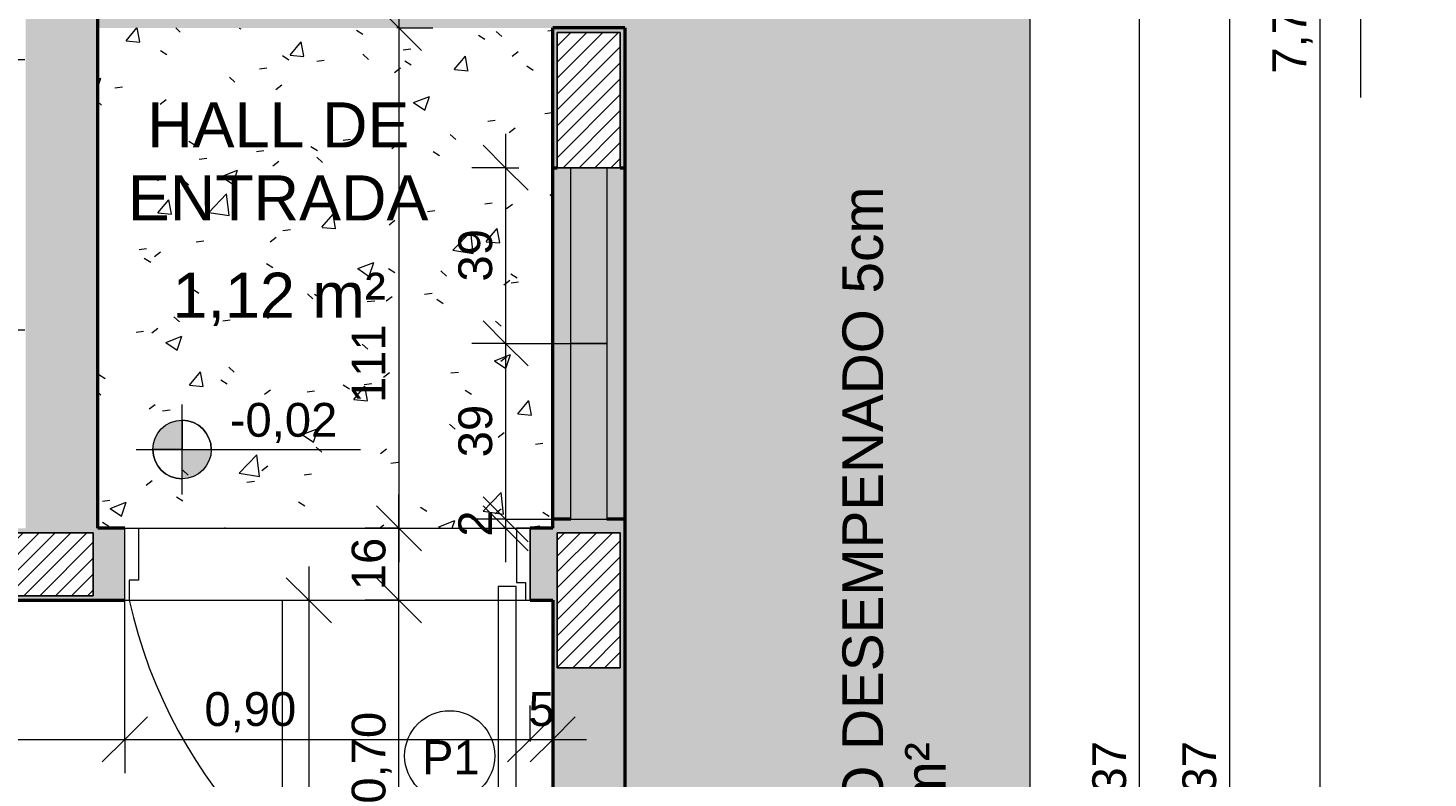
# Model space of a CAD drawing. Header units: metres. Extents: x -10.5 to 2.8, y -19.6 to -9.5.
# Tile 37 of 39: x -0.8 to 2.3, y -15.9 to -14.2. Entities that reach past the tile are written whole.
import ezdxf

# ---------------------------------------------------------------- set-up
doc = ezdxf.new("R2010")
doc.units = ezdxf.units.M
for name, color, linetype, lineweight in [('A-ANNO-DIMS', 7, 'Continuous', 9), ('A-ANNO-DIMS-50', 7, 'Continuous', 9), ('A-AREA-IDEN', 7, 'Continuous', 9), ('A-DETL-GENF', 7, 'Continuous', 5), ('A-DOOR', 7, 'Continuous', 5), ('A-DOOR-IDEN', 7, 'Continuous', 9), ('A-FLOR', 7, 'Continuous', 5), ('A-FLOR-PATT', 7, 'Continuous', 5), ('A-WALL-PATT', 7, 'Continuous', 5), ('G-ANNO-DIMS', 7, 'Continuous', 9), ('G-ANNO-TEXT', 7, 'Continuous', 9), ('I-WALL', 7, 'Continuous', 5), ('Q-CASE', 7, 'Continuous', 5)]:
    doc.layers.add(name, color=color, linetype=linetype, lineweight=lineweight)
doc.layers.add('A-DETL', color=7, linetype='Continuous', lineweight=5, true_color=0x00a600)
doc.styles.add('Arial', font='arial.ttf', dxfattribs={"height": 0.1})
doc.styles.add('Arial_1', font='arial.ttf', dxfattribs={"height": 0.075})
doc.styles.add('Arial_3', font='arial.ttf', dxfattribs={"height": 0.09})
doc.dimstyles.new('Com_linha__ref__contínua__-_Cor_Vermelha_Arial_1_5mm', dxfattribs={"dimscale": 0.3048, "dimtxt": 0.076519, "dimasz": 0.328084, "dimexe": 0.246063, "dimexo": 0.246063, "dimgap": 0.024606, "dimtad": 1, "dimrnd": 0.01, "dimzin": 0, "dimdsep": 46, "dimtxsty": 'Arial_1', "dimblk1": 'OBLIQUE', "dimblk2": 'OBLIQUE', "dimsah": 1, "dimcen": 0.09, "dimdle": 0.246063, "dimazin": 0, "dimtfac": 1, "dimtdec": 4, "dimtix": 1, "dimtmove": 0, "dimatfit": 3, "dimfxl": 1, "dimtvp": 1, "dimtolj": 1, "dimtzin": 0, "dimarcsym": 2})
doc.dimstyles.new('Com_linha__ref__contínua__-_Cor_Vermelha_Arial_1_5mm_1', dxfattribs={"dimscale": 0.3048, "dimtxt": 0.076519, "dimasz": 0.328084, "dimexe": 0.246063, "dimexo": 0.246063, "dimgap": 0.024606, "dimtad": 1, "dimrnd": 0.01, "dimzin": 0, "dimdsep": 46, "dimtxsty": 'Arial_1', "dimblk1": 'OBLIQUE', "dimblk2": 'OBLIQUE', "dimsah": 1, "dimcen": 0.09, "dimdle": 0.246063, "dimazin": 0, "dimtfac": 1, "dimtdec": 4, "dimtix": 1, "dimtmove": 2, "dimatfit": 3, "dimfxl": 1, "dimtvp": 1, "dimtolj": 1, "dimtzin": 0, "dimarcsym": 2})
doc.dimstyles.new('Com_linha__ref__contínua__-_Cor_Vermelha_Arial_1_5mm_2', dxfattribs={"dimscale": 0.3048, "dimtxt": 0.076519, "dimasz": 0.328084, "dimexe": 0.246063, "dimexo": 0.246063, "dimgap": 0.024606, "dimtad": 1, "dimdec": 1, "dimlfac": 100, "dimrnd": 0.1, "dimdsep": 46, "dimtxsty": 'Arial_1', "dimblk1": 'OBLIQUE', "dimblk2": 'OBLIQUE', "dimsah": 1, "dimcen": 0.09, "dimdle": 0.246063, "dimazin": 0, "dimtfac": 1, "dimtdec": 4, "dimtix": 1, "dimtmove": 0, "dimatfit": 3, "dimfxl": 1, "dimtvp": 1, "dimtolj": 1, "dimtzin": 0, "dimarcsym": 2})
doc.dimstyles.new('Com_linha__ref__contínua__-_Cor_Vermelha_Arial_1_5mm_2_1', dxfattribs={"dimscale": 0.3048, "dimtxt": 0.076519, "dimasz": 0.328084, "dimexe": 0.246063, "dimexo": 0.246063, "dimgap": 0.024606, "dimtad": 1, "dimdec": 1, "dimlfac": 100, "dimrnd": 0.1, "dimdsep": 46, "dimtxsty": 'Arial_1', "dimblk1": 'OBLIQUE', "dimblk2": 'OBLIQUE', "dimsah": 1, "dimcen": 0.09, "dimdle": 0.246063, "dimazin": 0, "dimtfac": 1, "dimtdec": 4, "dimtix": 1, "dimtmove": 2, "dimatfit": 3, "dimfxl": 1, "dimtvp": 1, "dimtolj": 1, "dimtzin": 0, "dimarcsym": 2})

# ---------------------------------------------------------------- blocks, each defined once
blk = doc.blocks.new('COBOGÓ-TACO-CHINÊS8 - COBOGÓ-TACO-CHINÊS-1852837-NIVEL TERREO')
at = {"layer": 'Q-CASE', "true_color": 0xd2d2d2}
blk.add_hatch(color=254, dxfattribs=at).paths.add_polyline_path([(0.3864, -15.295), (0.4664, -15.295), (0.4664, -14.905), (0.3864, -14.905), (0.3864, -15.2341)])
at = {"layer": 'Q-CASE'}
for p, q in [((0.3864, -15.295), (0.3864, -14.905)), ((0.4664, -14.905), (0.3864, -14.905)), ((0.4664, -14.905), (0.4664, -15.295)), ((0.3864, -15.295), (0.4664, -15.295))]:
    blk.add_line(p, q, dxfattribs=at)
blk = doc.blocks.new('COBOGÓ-TACO-CHINÊS10 - COBOGÓ-TACO-CHINÊS-1852914-NIVEL TERREO')
at = {"layer": 'Q-CASE', "true_color": 0xd2d2d2}
blk.add_hatch(color=254, dxfattribs=at).paths.add_polyline_path([(0.4342, -14.905), (0.4664, -14.905), (0.4664, -14.515), (0.3864, -14.515), (0.3864, -14.905)])
at = {"layer": 'Q-CASE'}
for p, q in [((0.3864, -14.905), (0.3864, -14.515)), ((0.4664, -14.515), (0.4664, -14.905)), ((0.3864, -14.905), (0.4664, -14.905))]:
    blk.add_line(p, q, dxfattribs=at)
blk = doc.blocks.new('PORTA DE GIRO L_VEL TERREO0')
at = {"layer": 'A-DOOR'}
for p, q in [((-0.45, -0.08), (-0.45, 0.08)), ((-0.45, 0.08), (0.45, 0.08)), ((0.45, 0.08), (0.45, -0.08)), ((-0.45, -0.08), (0.45, -0.08))]:
    blk.add_line(p, q, dxfattribs=at)
at = {"layer": 'A-DOOR', "lineweight": 15}
for p, q in [((-0.42, 0.08), (-0.42, -0.035)), ((0.42, 0.08), (0.42, -0.0407)), ((0.45, 0.08), (0.42, 0.08)), ((0.45, -0.08), (0.45, 0.08)), ((-0.44, -0.035), (-0.44, -0.08)), ((-0.42, -0.035), (-0.44, -0.035)), ((0.3789, -0.0497), (0.3789, -0.9104)), ((0.4189, -0.0497), (0.3789, -0.0497)), ((0.4189, -0.9104), (0.4189, -0.0497)), ((0.42, -0.0407), (0.44, -0.0407)), ((0.44, -0.0407), (0.44, -0.08)), ((0.44, -0.08), (0.45, -0.08)), ((0.3489, -0.7405), (0.3294, -0.7337)), ((0.45, -0.7405), (0.4695, -0.7337)), ((0.3689, -0.8305), (0.3789, -0.8305)), ((0.3689, -0.8705), (0.3689, -0.8305)), ((0.4289, -0.8304), (0.4189, -0.8304)), ((0.4289, -0.8704), (0.4289, -0.8304)), ((0.3689, -0.8605), (0.3336, -0.8605)), ((0.3689, -0.8405), (0.3489, -0.8405)), ((0.4189, -0.8704), (0.4189, -0.9104)), ((0.4189, -0.8704), (0.4289, -0.8704)), ((0.4289, -0.8404), (0.45, -0.8404)), ((0.4289, -0.8604), (0.4653, -0.8604)), ((0.3789, -0.8705), (0.3689, -0.8705)), ((0.3789, -0.9104), (0.4189, -0.9104)), ((0.4189, -0.9104), (0.3989, -0.9104))]:
    blk.add_line(p, q, dxfattribs=at)
at = {"layer": 'A-DOOR'}
blk.add_arc((0.629, 0.1553), 1.0946, 192.4129, 256.7914, dxfattribs=at)
at = {"layer": 'A-DOOR', "lineweight": 15}
for centre, radius, start, end in [((0.5319, -0.7905), 0.2103, 164.3286, 199.4386), ((0.5319, -0.7905), 0.1898, 164.7222, 195.2778), ((0.267, -0.7904), 0.1897, 344.7458, 15.2542), ((0.267, -0.7904), 0.2103, 340.5821, 15.6453)]:
    blk.add_arc(centre, radius, start, end, dxfattribs=at)
blk = doc.blocks.new('Linha de interrupção - Linha de interrupção-2104210-NIVEL TERREO')
at = {"layer": 'A-DETL-GENF'}
for p, q in [((0.1, 0.15), (-0.1, -0.15)), ((0.2, 0), (0.1, 0.15)), ((-0.2, 0), (-1.2344, 0)), ((-0.1, -0.15), (-0.2, 0)), ((1, 0), (0.2, 0))]:
    blk.add_line(p, q, dxfattribs=at)
blk = doc.blocks.new('Elevações de ponto - Cota de elevação - planta-402364-NIVEL TERREO')
at = {"layer": 'G-ANNO-DIMS'}
h = blk.add_hatch(color=256, dxfattribs=at)
edge = h.paths.add_edge_path()
edge.add_line((-0.002, 0.0013), (-0.002, 0))
edge.add_line((-0.002, 0), (-0.0033, 0))
edge.add_arc((-0.002, 0), 0.0013, 90, 180, ccw=False)
h = blk.add_hatch(color=256, dxfattribs=at)
edge = h.paths.add_edge_path()
edge.add_arc((-0.002, 0), 0.0013, -90, 0, ccw=False)
edge.add_line((-0.002, -0.0013), (-0.002, 0))
edge.add_line((-0.002, 0), (-0.0007, 0))
for p, q in [((-0.002, -0.002), (-0.002, 0.002)), ((-0.002, 0.0013), (-0.002, 0)), ((-0.00403, 0), (0.005929, 0)), ((-0.002, 0), (-0.0033, 0)), ((-0.002, -0.0013), (-0.002, 0)), ((-0.002, 0), (-0.0007, 0))]:
    blk.add_line(p, q, dxfattribs=at)
blk.add_circle((-0.002, 0), 0.0013, dxfattribs=at)
for start, end in [(360, 90), (180, 270)]:
    blk.add_arc((-0.002, 0), 0.0013, start, end, dxfattribs=at)
blk = doc.blocks.new('TAG - Porta - Ref_ Porta-2098603-NIVEL TERREO')
at = {"layer": 'A-DOOR-IDEN'}
blk.add_circle((0, 0), 0.002, dxfattribs=at)
blk = doc.blocks.new('DIMBLOCK6-NIVEL TERREO')
at = {"layer": 'A-ANNO-DIMS-50', "color": 242, "true_color": 0xbd2b2e, "transparency": 16777216}
for p, q in [((-0.6036, -15.7837), (-0.6036, -15.4446)), ((0.2964, -15.7837), (0.2964, -15.7087)), ((-0.6036, -15.7837), (-0.5536, -15.7337)), ((0.2964, -15.7837), (0.3464, -15.7337)), ((-0.6036, -15.7837), (-0.6536, -15.8337)), ((-0.6036, -15.7837), (0.2964, -15.7837)), ((-0.6036, -15.7837), (-0.6036, -15.8587)), ((0.2964, -15.7837), (0.2464, -15.8337)), ((0.2964, -15.7837), (0.2964, -15.788))]:
    blk.add_line(p, q, dxfattribs=at)
at = {"layer": 'A-ANNO-DIMS-50', "color": 0, "transparency": 16777216, "insert": (-0.4269, -15.6788), "char_height": 0.075, "width": 0.242979, "attachment_point": 1, "line_spacing_factor": 0.941778, "style": 'Arial_1'}
blk.add_mtext('0,90', dxfattribs=at)
blk = doc.blocks.new('_Oblique')
at = {"color": 0, "linetype": 'ByBlock', "lineweight": -2}
blk.add_line((-0.5, -0.5), (0.5, 0.5), dxfattribs=at)
blk = doc.blocks.new('DIMBLOCK23-NIVEL TERREO')
at = {"layer": 'A-ANNO-DIMS-50', "color": 242, "true_color": 0xbd2b2e, "transparency": 16777216}
for p, q in [((0.005, -16.175), (0.005, -15.4)), ((0.005, -15.475), (-0.045, -15.425)), ((0.005, -15.475), (-0.07, -15.475)), ((0.005, -15.475), (0.055, -15.525)), ((0.005, -15.475), (0.0092, -15.475)), ((0.005, -16.175), (-0.045, -16.125)), ((0.005, -16.175), (-0.07, -16.175)), ((0.005, -16.175), (0.055, -16.225)), ((0.005, -16.175), (0.2714, -16.175))]:
    blk.add_line(p, q, dxfattribs=at)
at = {"layer": 'A-ANNO-DIMS-50', "color": 0, "transparency": 16777216, "insert": (-0.0999, -15.9263), "char_height": 0.075, "width": 0.242979, "attachment_point": 1, "rotation": 90, "line_spacing_factor": 0.941778, "style": 'Arial_1'}
blk.add_mtext('0,70', dxfattribs=at)
blk = doc.blocks.new('DIMBLOCK24-NIVEL TERREO')
at = {"layer": 'A-ANNO-DIMS-50', "color": 242, "true_color": 0xbd2b2e, "transparency": 16777216}
for p, q in [((0.2418, -14.44), (0.2418, -14.905)), ((0.2418, -14.515), (0.1918, -14.465)), ((0.2418, -14.515), (0.1668, -14.515)), ((0.2418, -14.515), (0.2918, -14.565)), ((0.2418, -14.515), (0.2714, -14.515)), ((0.2418, -14.905), (0.1918, -14.855)), ((0.2418, -14.905), (0.1668, -14.905)), ((0.2418, -14.905), (0.2918, -14.955)), ((0.2418, -14.905), (0.4058, -14.905))]:
    blk.add_line(p, q, dxfattribs=at)
at = {"layer": 'A-ANNO-DIMS-50', "color": 0, "transparency": 16777216, "insert": (0.1369, -14.7677), "char_height": 0.075, "width": 0.138441, "attachment_point": 1, "rotation": 90, "line_spacing_factor": 0.941778, "style": 'Arial_1'}
blk.add_mtext('39', dxfattribs=at)
blk = doc.blocks.new('DIMBLOCK25-NIVEL TERREO')
at = {"layer": 'A-ANNO-DIMS-50', "color": 242, "true_color": 0xbd2b2e, "transparency": 16777216}
for p, q in [((0.2418, -14.905), (0.1918, -14.855)), ((0.2418, -14.905), (0.1668, -14.905)), ((0.2418, -14.905), (0.2418, -15.295)), ((0.2418, -14.905), (0.2918, -14.955)), ((0.2418, -14.905), (0.4058, -14.905)), ((0.2418, -15.295), (0.1918, -15.245)), ((0.2418, -15.295), (0.1668, -15.295)), ((0.2418, -15.295), (0.2918, -15.345)), ((0.2418, -15.295), (0.4009, -15.295))]:
    blk.add_line(p, q, dxfattribs=at)
at = {"layer": 'A-ANNO-DIMS-50', "color": 0, "transparency": 16777216, "insert": (0.1369, -15.1577), "char_height": 0.075, "width": 0.138441, "attachment_point": 1, "rotation": 90, "line_spacing_factor": 0.941778, "style": 'Arial_1'}
blk.add_mtext('39', dxfattribs=at)
blk = doc.blocks.new('DIMBLOCK26-NIVEL TERREO')
at = {"layer": 'A-ANNO-DIMS-50', "color": 242, "true_color": 0xbd2b2e, "transparency": 16777216}
for p, q in [((0.2418, -15.295), (0.1918, -15.245)), ((0.2418, -15.315), (0.1918, -15.265)), ((0.2418, -15.295), (0.1668, -15.295)), ((0.2418, -15.315), (0.2375, -15.315)), ((0.2418, -15.295), (0.2418, -15.39)), ((0.2418, -15.295), (0.2918, -15.345)), ((0.2418, -15.295), (0.4009, -15.295)), ((0.2418, -15.315), (0.2918, -15.365)), ((0.2418, -15.315), (0.3168, -15.315))]:
    blk.add_line(p, q, dxfattribs=at)
at = {"layer": 'A-ANNO-DIMS-50', "color": 0, "transparency": 16777216, "insert": (0.1369, -15.3339), "char_height": 0.075, "width": 0.069221, "attachment_point": 1, "rotation": 90, "line_spacing_factor": 0.941778, "style": 'Arial_1'}
blk.add_mtext('2', dxfattribs=at)
blk = doc.blocks.new('DIMBLOCK27-NIVEL TERREO')
at = {"layer": 'A-ANNO-DIMS-50', "color": 242, "true_color": 0xbd2b2e, "transparency": 16777216}
for p, q in [((0.005, -15.55), (0.005, -15.24)), ((0.005, -15.315), (-0.045, -15.265)), ((0.005, -15.315), (-0.07, -15.315)), ((0.005, -15.315), (0.055, -15.365)), ((0.005, -15.315), (0.0092, -15.315)), ((0.005, -15.475), (-0.045, -15.425)), ((0.005, -15.475), (-0.07, -15.475)), ((0.005, -15.475), (0.055, -15.525)), ((0.005, -15.475), (0.0092, -15.475))]:
    blk.add_line(p, q, dxfattribs=at)
at = {"layer": 'A-ANNO-DIMS-50', "color": 0, "transparency": 16777216, "insert": (-0.0999, -15.4527), "char_height": 0.075, "width": 0.138441, "attachment_point": 1, "rotation": 90, "line_spacing_factor": 0.941778, "style": 'Arial_1'}
blk.add_mtext('16', dxfattribs=at)
blk = doc.blocks.new('DIMBLOCK36-NIVEL TERREO')
at = {"layer": 'A-ANNO-DIMS-50', "color": 242, "true_color": 0xbd2b2e, "transparency": 16777216}
for p, q in [((1.8494, -13.705), (1.7994, -13.655)), ((1.8494, -13.705), (1.8451, -13.705)), ((1.8494, -13.705), (1.8494, -18.15)), ((1.8494, -13.705), (1.8994, -13.755)), ((1.8494, -13.705), (1.9244, -13.705)), ((1.8494, -18.075), (1.7994, -18.025)), ((1.8494, -18.075), (1.4814, -18.075)), ((1.8494, -18.075), (1.8994, -18.125)), ((1.8494, -18.075), (1.9244, -18.075))]:
    blk.add_line(p, q, dxfattribs=at)
at = {"layer": 'A-ANNO-DIMS-50', "color": 0, "transparency": 16777216, "insert": (1.7445, -15.9913), "char_height": 0.075, "width": 0.242979, "attachment_point": 1, "rotation": 90, "line_spacing_factor": 0.941778, "style": 'Arial_1'}
blk.add_mtext('4,37', dxfattribs=at)
blk = doc.blocks.new('DIMBLOCK37-NIVEL TERREO')
at = {"layer": 'A-ANNO-DIMS-50', "color": 242, "true_color": 0xbd2b2e, "transparency": 16777216}
for p, q in [((2.0494, -10.335), (1.9994, -10.285)), ((2.0494, -10.26), (2.0494, -18.15)), ((2.0494, -10.335), (0.3114, -10.335)), ((2.0494, -10.335), (2.0994, -10.385)), ((2.0494, -10.335), (2.1244, -10.335)), ((2.0494, -18.075), (1.9994, -18.025)), ((2.0494, -18.075), (1.4814, -18.075)), ((2.0494, -18.075), (2.0994, -18.125)), ((2.0494, -18.075), (2.1244, -18.075))]:
    blk.add_line(p, q, dxfattribs=at)
at = {"layer": 'A-ANNO-DIMS-50', "color": 0, "transparency": 16777216, "insert": (1.9445, -14.3063), "char_height": 0.075, "width": 0.242979, "attachment_point": 1, "rotation": 90, "line_spacing_factor": 0.941778, "style": 'Arial_1'}
blk.add_mtext('7,74', dxfattribs=at)
blk = doc.blocks.new('DIMBLOCK45-NIVEL TERREO')
at = {"layer": 'A-ANNO-DIMS-50', "color": 242, "true_color": 0xbd2b2e, "transparency": 16777216}
for p, q in [((0.005, -14.1299), (0.005, -15.39)), ((0.005, -14.2049), (-0.045, -14.1549)), ((0.005, -14.2049), (0.0007, -14.2049)), ((0.005, -14.2049), (0.055, -14.2549)), ((0.005, -14.2049), (0.08, -14.2049)), ((0.005, -15.315), (-0.045, -15.265)), ((0.005, -15.315), (0.0007, -15.315)), ((0.005, -15.315), (0.055, -15.365)), ((0.005, -15.315), (0.08, -15.315))]:
    blk.add_line(p, q, dxfattribs=at)
at = {"layer": 'A-ANNO-DIMS-50', "color": 0, "transparency": 16777216, "insert": (-0.0999, -15.0373), "char_height": 0.075, "width": 0.207662, "attachment_point": 1, "rotation": 90, "line_spacing_factor": 0.941778, "style": 'Arial_1'}
blk.add_mtext('111', dxfattribs=at)
blk = doc.blocks.new('DIMBLOCK61-NIVEL TERREO')
at = {"layer": 'A-ANNO-DIMS-50', "color": 242, "true_color": 0xbd2b2e, "transparency": 16777216}
for p, q in [((-3.3837, -15.7837), (-3.3837, -15.55)), ((-0.6036, -15.7837), (-0.6036, -15.7087)), ((-3.3837, -15.7837), (-3.3337, -15.7337)), ((-0.6036, -15.7837), (-0.5536, -15.7337)), ((-3.3837, -15.7837), (-3.4337, -15.8337)), ((-3.3837, -15.7837), (-0.5286, -15.7837)), ((-3.3837, -15.7837), (-3.3837, -15.8587)), ((-0.6036, -15.7837), (-0.6536, -15.8337)), ((-0.6036, -15.7837), (-0.6036, -15.788))]:
    blk.add_line(p, q, dxfattribs=at)
at = {"layer": 'A-ANNO-DIMS-50', "color": 0, "transparency": 16777216, "insert": (-2.0949, -15.6788), "char_height": 0.075, "width": 0.242979, "attachment_point": 1, "line_spacing_factor": 0.941778, "style": 'Arial_1'}
blk.add_mtext('2,78', dxfattribs=at)
blk = doc.blocks.new('DIMBLOCK74-NIVEL TERREO')
at = {"layer": 'A-ANNO-DIMS-50', "color": 242, "true_color": 0xbd2b2e, "transparency": 16777216}
for p, q in [((-0.195, -15.4), (-0.195, -18.15)), ((-0.195, -15.475), (-0.245, -15.425)), ((-0.195, -15.475), (-0.1993, -15.475)), ((-0.195, -15.475), (-0.145, -15.525)), ((-0.195, -15.475), (-0.12, -15.475)), ((-0.195, -18.075), (-0.245, -18.025)), ((-0.195, -18.075), (-0.1993, -18.075)), ((-0.195, -18.075), (-0.145, -18.125)), ((-0.195, -18.075), (-0.12, -18.075))]:
    blk.add_line(p, q, dxfattribs=at)
at = {"layer": 'A-ANNO-DIMS-50', "color": 0, "transparency": 16777216, "insert": (-0.2999, -16.8763), "char_height": 0.075, "width": 0.242979, "attachment_point": 1, "rotation": 90, "line_spacing_factor": 0.941778, "style": 'Arial_1'}
blk.add_mtext('2,60', dxfattribs=at)
blk = doc.blocks.new('DIMBLOCK75-NIVEL TERREO')
at = {"layer": 'A-ANNO-DIMS-50', "color": 242, "true_color": 0xbd2b2e, "transparency": 16777216}
for p, q in [((0.2964, -15.7837), (0.2964, -15.7087)), ((0.3464, -15.7837), (0.3464, -15.7087)), ((0.2964, -15.7837), (0.3464, -15.7337)), ((0.3464, -15.7837), (0.3964, -15.7337)), ((0.2214, -15.7837), (0.4214, -15.7837)), ((0.2964, -15.7837), (0.2464, -15.8337)), ((0.3464, -15.7837), (0.2964, -15.8337)), ((0.2964, -15.7837), (0.2964, -15.788)), ((0.3464, -15.7837), (0.3464, -15.788))]:
    blk.add_line(p, q, dxfattribs=at)
at = {"layer": 'A-ANNO-DIMS-50', "color": 0, "transparency": 16777216, "insert": (0.2926, -15.6788), "char_height": 0.075, "width": 0.069221, "attachment_point": 1, "line_spacing_factor": 0.941778, "style": 'Arial_1'}
blk.add_mtext('5', dxfattribs=at)
blk = doc.blocks.new('DIMBLOCK83-NIVEL TERREO')
at = {"layer": 'A-ANNO-DIMS-50', "color": 242, "true_color": 0xbd2b2e, "transparency": 16777216}
for p, q in [((1.6494, -13.705), (1.5994, -13.655)), ((1.6494, -13.705), (1.4814, -13.705)), ((1.6494, -18.15), (1.6494, -13.705)), ((1.6494, -13.705), (1.6994, -13.755)), ((1.6494, -13.705), (1.7244, -13.705)), ((1.6494, -18.075), (1.5994, -18.025)), ((1.6494, -18.075), (1.4814, -18.075)), ((1.6494, -18.075), (1.6994, -18.125)), ((1.6494, -18.075), (1.7244, -18.075))]:
    blk.add_line(p, q, dxfattribs=at)
at = {"layer": 'A-ANNO-DIMS-50', "color": 0, "transparency": 16777216, "insert": (1.5445, -15.9913), "char_height": 0.075, "width": 0.242979, "attachment_point": 1, "rotation": 90, "line_spacing_factor": 0.941778, "style": 'Arial_1'}
blk.add_mtext('4,37', dxfattribs=at)

msp = doc.modelspace()

# ---------------------------------------------------------------- hatches: boundary and pattern name
at = {"layer": 'A-DETL-GENF', "true_color": 0x464646}
h = msp.add_hatch(dxfattribs=at)
h.set_pattern_fill('FP_11', color=49, style=0, pattern_type=2)
h.set_pattern_definition([(45, (0, 0), (-0.01767767, 0.01767767), [])])
h.paths.add_polyline_path([(-6.1486, -18.225), (-6.0237, -18.225), (-6.0237, -18.085), (-6.3237, -18.085), (-6.3237, -18.225)])
h.paths.add_polyline_path([(-8.3236, -18.225), (-8.0236, -18.225), (-8.0236, -18.085), (-8.3236, -18.085)])
h.paths.add_polyline_path([(-3.2137, -18.225), (-3.0637, -18.225), (-3.0637, -18.085), (-3.3637, -18.085), (-3.3637, -18.225)])
h.paths.add_polyline_path([(0.1964, -18.225), (0.4964, -18.225), (0.4964, -18.085), (0.1964, -18.085)])
h.paths.add_polyline_path([(0.3564, -15.625), (0.4964, -15.625), (0.4964, -15.325), (0.3564, -15.325), (0.3564, -15.5554)])
h.paths.add_polyline_path([(-3.3737, -15.465), (-3.0737, -15.465), (-3.0737, -15.325), (-3.3737, -15.325)])
h.paths.add_polyline_path([(-0.6736, -15.465), (-0.6736, -15.325), (-0.9736, -15.325), (-0.9736, -15.465), (-0.7386, -15.465)])
h.paths.add_polyline_path([(-5.1436, -15.465), (-4.9937, -15.4649), (-4.9937, -15.325), (-5.2937, -15.325), (-5.2937, -15.465)])
h.paths.add_polyline_path([(-6.1737, -15.465), (-6.0237, -15.4649), (-6.0237, -15.325), (-6.3237, -15.325), (-6.3237, -15.465), (-6.2593, -15.465)])
h.paths.add_polyline_path([(-8.0236, -15.465), (-8.0236, -15.325), (-8.3236, -15.325), (-8.3236, -15.465), (-8.1736, -15.465)])
h.paths.add_polyline_path([(0.4664, -14.515), (0.4964, -14.515), (0.4964, -14.215), (0.3564, -14.215), (0.3564, -14.515), (0.3864, -14.515)])
h.paths.add_polyline_path([(-3.3737, -14.2649), (-3.2337, -14.2649), (-3.2337, -13.9649), (-3.3737, -13.9649), (-3.3737, -14.148)])
h.paths.add_polyline_path([(-5.0636, -14.2649), (-4.9937, -14.2649), (-4.9937, -13.9649), (-5.1337, -13.9649), (-5.1337, -14.2649), (-5.1136, -14.2649)])
h.paths.add_polyline_path([(-0.8136, -11.545), (-0.6736, -11.545), (-0.6736, -11.245), (-0.8136, -11.245), (-0.8136, -11.385)])
h.paths.add_polyline_path([(-3.3737, -11.545), (-3.2337, -11.545), (-3.2337, -11.245), (-3.3737, -11.245), (-3.3737, -11.5402)])
h.paths.add_polyline_path([(-7.5156, -11.385), (-7.3937, -11.385), (-7.3937, -11.245), (-7.6937, -11.245), (-7.6936, -11.385), (-7.5437, -11.385)])
h.paths.add_polyline_path([(-4.9886, -11.3849), (-4.8337, -11.3849), (-4.8337, -11.2449), (-5.1337, -11.245), (-5.1337, -11.3849), (-5.0636, -11.3849)])
at = {"layer": 'A-FLOR-PATT', "true_color": 0xd8d8d8}
h = msp.add_hatch(color=254, dxfattribs=at)
h.paths.add_polyline_path([(0.5064, -18.075), (1.4064, -18.075), (1.4064, -13.705), (0.5064, -13.705), (0.5064, -16.075), (0.5264, -16.075), (0.5264, -16.175), (0.5464, -16.175), (0.5458, -17.375), (0.5264, -17.375), (0.5264, -17.475), (0.5064, -17.475)])
h.paths.add_polyline_path([(-8.3236, -15.315), (-7.7037, -15.315), (-7.7037, -11.235), (-7.1936, -11.235), (-7.1936, -11.215), (-7.0936, -11.215), (-7.0936, -11.195), (-5.5936, -11.1952), (-5.5936, -11.215), (-5.4936, -11.215), (-5.4936, -11.235), (-4.6836, -11.235), (-4.6836, -11.215), (-4.5836, -11.215), (-4.5836, -11.195), (-3.7836, -11.1953), (-3.7836, -11.215), (-3.6836, -11.215), (-3.6836, -11.235), (-2.8736, -11.235), (-2.8736, -11.215), (-2.7736, -11.215), (-2.7736, -11.195), (-1.2736, -11.1952), (-1.2736, -11.215), (-1.1736, -11.215), (-1.1736, -11.235), (-0.6636, -11.235), (-0.6636, -12.505), (0.2364, -12.505), (0.2364, -10.335), (-8.6037, -10.335), (-8.6037, -13.115), (-9.2336, -13.115), (-9.2336, -15.315), (-8.3336, -15.315)])
at = {"layer": 'A-FLOR-PATT', "true_color": 0x787878}
h = msp.add_hatch(dxfattribs=at)
h.set_pattern_fill('FP_7', color=8, style=0, pattern_type=2)
h.set_pattern_definition([(0, (-2.654, -16.075), (0, 0.6), []), (90, (-2.654, -16.075), (-0.6, 4e-17), [])])
h.paths.add_polyline_path([(-3.9382, -18.075), (-3.2137, -18.075), (-3.2137, -17.275), (-3.2337, -17.275), (-3.2337, -16.405), (-2.8637, -16.405), (-2.8637, -18.075), (0.3464, -18.075), (0.3464, -15.475), (-3.3837, -15.475), (-3.3834, -15.235), (-3.2629, -15.235), (-3.2629, -15.255), (-3.2237, -15.255), (-3.2237, -15.315), (-0.8236, -15.315), (-0.8256, -15.313), (-0.8256, -11.397), (-3.2217, -11.397), (-3.2217, -14.365), (-3.2237, -14.365), (-3.2237, -14.375), (-3.2537, -14.375), (-3.2537, -14.395), (-3.3837, -14.395), (-3.3837, -14.275), (-4.9836, -14.275), (-4.9836, -14.395), (-5.1136, -14.395), (-5.1136, -14.375), (-5.1436, -14.375), (-5.1436, -11.395), (-7.5437, -11.395), (-7.5437, -15.315), (-5.1436, -15.315), (-5.1436, -15.255), (-5.1043, -15.255), (-5.1043, -15.235), (-4.9836, -15.235), (-4.9836, -15.475), (-6.0136, -15.475), (-6.0136, -18.075), (-5.2136, -18.075), (-5.2136, -17.575), (-4.0136, -17.575), (-4.0136, -18.075), (-3.9582, -18.075)])
h.paths.add_polyline_path([(-4.6136, -17.7955), (-4.6084, -17.7948), (-4.6036, -17.7928), (-4.5985, -17.7885), (-4.5963, -17.7855), (-4.5943, -17.7807), (-4.5936, -17.7755), (-4.5943, -17.7703), (-4.5963, -17.7655), (-4.5994, -17.7614), (-4.6036, -17.7582), (-4.6084, -17.7562), (-4.6136, -17.7555), (-4.6188, -17.7562), (-4.6236, -17.7582), (-4.6277, -17.7614), (-4.6309, -17.7655), (-4.6329, -17.7703), (-4.6336, -17.7755), (-4.6321, -17.7826), (-4.6309, -17.7855), (-4.6263, -17.7907), (-4.6233, -17.7929), (-4.6188, -17.7948), (-4.6158, -17.7952)])
h.paths.add_polyline_path([(-2.5041, -15.2918), (-2.5464, -15.2845), (-2.5396, -15.265), (-2.5041, -15.271), (-2.4727, -15.271), (-2.4396, -15.265), (-2.4396, -15.2439), (-2.4496, -15.2439), (-2.4496, -15.2339), (-3.254, -15.2339), (-3.254, -15.1939), (-2.4494, -15.1939), (-2.4494, -15.1839), (-2.4394, -15.1839), (-2.4394, -15.1639), (-2.4726, -15.158), (-2.5062, -15.158), (-2.5394, -15.1639), (-2.5462, -15.1445), (-2.504, -15.1372), (-2.4611, -15.1386), (-2.4194, -15.1486), (-2.4194, -15.1839), (-2.4094, -15.1839), (-2.4094, -15.1939), (-2.3696, -15.1939), (-2.3696, -15.2339), (-2.4096, -15.2339), (-2.4096, -15.2439), (-2.4196, -15.2439), (-2.4196, -15.2803), (-2.4612, -15.2904), (-2.4727, -15.2908)])
h.paths.add_polyline_path([(-5.8632, -15.2918), (-5.906, -15.2904), (-5.9477, -15.2803), (-5.9477, -15.2439), (-5.9577, -15.2439), (-5.9577, -15.2339), (-5.9977, -15.2339), (-5.9977, -15.1939), (-5.9579, -15.1939), (-5.9579, -15.1839), (-5.9479, -15.1839), (-5.9479, -15.1486), (-5.9062, -15.1386), (-5.861, -15.1376), (-5.8211, -15.1445), (-5.8279, -15.1639), (-5.8633, -15.158), (-5.8947, -15.158), (-5.9279, -15.1639), (-5.9279, -15.1839), (-5.9179, -15.1839), (-5.9179, -15.1939), (-5.1133, -15.1939), (-5.1133, -15.2339), (-5.9177, -15.2339), (-5.9177, -15.2439), (-5.9277, -15.2439), (-5.9277, -15.265), (-5.8946, -15.271), (-5.8609, -15.271), (-5.8277, -15.265), (-5.8209, -15.2845), (-5.8609, -15.2914)])
at = {"layer": 'A-FLOR-PATT', "true_color": 0xd8d8d8}
msp.add_hatch(color=254, dxfattribs=at).paths.add_polyline_path([(0.5064, -14.2049), (0.5064, -13.705), (-0.6636, -13.705), (-0.6636, -14.2049), (0.4964, -14.2049)])
at = {"layer": 'A-FLOR-PATT', "true_color": 0xa2a2a2}
h = msp.add_hatch(dxfattribs=at)
h.set_pattern_fill('FP_3', color=253, style=0, pattern_type=2)
h.set_pattern_definition([(50, (0, 0), (0.364365, -0.031877), [0.0381, -0.4191]), (355, (0, 0), (-0.0704845, 0.382117), [0.03048, -0.33528]), (100.451, (0.03036, -0.00266), (0.293886, 0.3502294), [0.03238, -0.35618]), (46.184, (0, 0.1016), (0.54216, -0.084084), [0.05715, -0.62865]), (96.636, (0.0452, 0.0946), (0.474805, 0.494854), [0.04857, -0.53427]), (351.184, (0, 0.1016), (0.47481, 0.494846), [0.04572, -0.50292]), (21, (0.0508, 0.0762), (0.3032265, -0.204528), [0.0381, -0.4191]), (326, (0.0508, 0.0762), (0.123607, 0.368379), [0.03048, -0.33528]), (71.451, (0.07607, 0.05916), (0.426833, 0.163839), [0.03238, -0.35618]), (37.5, (0, 0), (0.0061807, 0.1691082), [0.01676, -0.31445, 0.01676, -0.3236, -0.33655]), (37.5, (0, 0), (0.0061807, 0.1691082), [-0.67158, 0.01676, -0.31979]), (7.5, (0, 0), (0.1336414, 0.2003578), [0.01676, -0.17729, 0.01676, -0.30683, -0.12827]), (7.5, (0, 0), (0.1336414, 0.2003578), [-0.51765, 0.01676, -0.11151]), (327.5, (-0.11328, 0), (0.2711816, -0.0114606), [0.01676, -0.11024, 0.01676, -0.37948, -0.52578]), (327.5, (-0.11328, 0), (0.2711816, -0.0114606), [-0.52324, 0.01676, -0.50902]), (317.5, (-0.16408, 0), (0.296258, 0.0508507), [0.01676, -0.14834, 0.01676, -0.24638, -0.37338]), (317.5, (-0.16408, 0), (0.296258, 0.0508507), [-0.42824, 0.01676, -0.35662])])
h.paths.add_polyline_path([(0.2864, -15.315), (0.3464, -15.315), (0.3464, -14.2049), (-0.6636, -14.2049), (-0.6636, -15.315), (0.2664, -15.315)])
at = {"layer": 'A-WALL-PATT', "true_color": 0x808080}
h = msp.add_hatch(color=8, dxfattribs=at)
h.paths.add_polyline_path([(-0.7436, -15.315), (-0.6636, -15.315), (-0.6636, -11.235), (-0.8236, -11.235), (-0.8236, -15.315)])
h.paths.add_polyline_path([(-0.8136, -11.545), (-0.8136, -11.245), (-0.6736, -11.245), (-0.6736, -11.545)])
h = msp.add_hatch(color=8, dxfattribs=at)
h.paths.add_polyline_path([(0.4664, -15.3125), (0.5064, -15.3125), (0.5064, -15.295), (0.3464, -15.295), (0.3464, -15.3125), (0.3864, -15.3125)])
h.paths.add_polyline_path([(0.3464, -14.515), (0.3564, -14.515), (0.3564, -14.215), (0.4964, -14.215), (0.4964, -14.515), (0.5064, -14.515), (0.5064, -14.2049), (0.3464, -14.2049), (0.3464, -14.315)])
h = msp.add_hatch(color=8, dxfattribs=at)
h.paths.add_polyline_path([(-3.0737, -15.475), (-0.7436, -15.475), (-0.7436, -15.465), (-0.9736, -15.465), (-0.9736, -15.325), (-0.7436, -15.325), (-0.7436, -15.315), (-3.3837, -15.315), (-3.3837, -15.475), (-3.2237, -15.475)])
h.paths.add_polyline_path([(-3.3737, -15.465), (-3.3737, -15.325), (-3.0737, -15.325), (-3.0737, -15.465), (-3.2237, -15.465)])
h = msp.add_hatch(color=8, dxfattribs=at)
h.paths.add_polyline_path([(0.3464, -15.475), (0.3464, -15.315), (0.2964, -15.315), (0.2964, -15.475), (0.3297, -15.475)])
h.paths.add_polyline_path([(-0.6636, -15.475), (-0.6036, -15.475), (-0.6036, -15.315), (-0.7436, -15.315), (-0.7436, -15.325), (-0.6736, -15.325), (-0.6736, -15.465), (-0.7436, -15.465), (-0.7436, -15.475), (-0.6736, -15.475)])
msp.add_hatch(color=8, dxfattribs=at).paths.add_polyline_path([(0.3564, -15.395), (0.3564, -15.325), (0.4964, -15.325), (0.4964, -15.395), (0.5064, -15.395), (0.5064, -15.3125), (0.3464, -15.3125), (0.3464, -15.395)])
h = msp.add_hatch(color=8, dxfattribs=at)
h.paths.add_polyline_path([(0.5064, -18.075), (0.5064, -17.375), (0.3464, -17.375), (0.3464, -18.075), (0.4964, -18.075)])
h.paths.add_polyline_path([(0.4664, -16.175), (0.5064, -16.175), (0.5064, -15.395), (0.4964, -15.395), (0.4964, -15.625), (0.3564, -15.625), (0.3564, -15.395), (0.3464, -15.395), (0.3464, -16.175)])
at = {"layer": 'I-WALL', "true_color": 0xc7c7c7}
h = msp.add_hatch(color=9, dxfattribs=at)
h.paths.add_polyline_path([(0.5064, -15.295), (0.5064, -14.515), (0.4664, -14.515), (0.4664, -15.295), (0.4964, -15.295)])
h.paths.add_polyline_path([(0.3464, -15.295), (0.3864, -15.295), (0.3864, -14.515), (0.3464, -14.515), (0.3464, -15.2672)])

# ---------------------------------------------------------------- linework, layer by layer
at = {"layer": 'A-DETL', "color": 7, "lineweight": 25}
for p, q in [((0.4964, -14.215), (0.3564, -14.215)), ((0.3564, -14.215), (0.3564, -14.515)), ((0.4964, -14.515), (0.4964, -14.215)), ((0.3564, -14.515), (0.4964, -14.515)), ((-0.6736, -15.325), (-0.9736, -15.325)), ((-0.6736, -15.465), (-0.6736, -15.325)), ((0.4964, -15.325), (0.3564, -15.325)), ((0.3564, -15.325), (0.3564, -15.625)), ((0.4964, -15.625), (0.4964, -15.325)), ((-0.9736, -15.465), (-0.6736, -15.465)), ((0.3564, -15.625), (0.4964, -15.625))]:
    msp.add_line(p, q, dxfattribs=at)
at = {"layer": 'A-FLOR'}
msp.add_line((1.4064, -18.075), (1.4064, -12.505), dxfattribs=at)
at = {"layer": 'I-WALL', "lineweight": 50}
for p, q in [((-0.6636, -15.315), (-0.6636, -11.235)), ((0.5064, -14.2049), (0.3464, -14.2049)), ((0.3464, -15.315), (0.3464, -14.2049)), ((0.5064, -14.2049), (0.5064, -16.175)), ((0.3464, -14.515), (0.3564, -14.515)), ((0.4964, -14.515), (0.5064, -14.515)), ((-0.6036, -15.315), (-0.6636, -15.315)), ((0.3464, -15.315), (0.2964, -15.315)), ((0.3864, -15.295), (0.3464, -15.295)), ((0.5064, -15.295), (0.4664, -15.295)), ((-3.3837, -15.475), (-0.6036, -15.475)), ((0.2964, -15.475), (0.3464, -15.475)), ((0.3464, -15.475), (0.3464, -16.175))]:
    msp.add_line(p, q, dxfattribs=at)

# ---------------------------------------------------------------- block references
at = {"layer": 'A-DETL-GENF', "rotation": 89.9999999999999}
msp.add_blockref('Linha de interrupção - Linha de interrupção-2104210-NIVEL TERREO', (2.1399, -13.125), dxfattribs=at)
at = {"layer": 'A-DOOR'}
msp.add_blockref('PORTA DE GIRO L_VEL TERREO0', (-0.1536, -15.395), dxfattribs=at)
at = {"layer": 'A-DOOR-IDEN', "xscale": 49.99999999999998, "yscale": 49.99999999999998, "zscale": 49.99999999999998}
msp.add_blockref('TAG - Porta - Ref_ Porta-2098603-NIVEL TERREO', (0.1177, -15.82), dxfattribs=at)
at = {"layer": 'G-ANNO-DIMS', "xscale": 49.99999999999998, "yscale": 49.99999999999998, "zscale": 49.99999999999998}
msp.add_blockref('Elevações de ponto - Cota de elevação - planta-402364-NIVEL TERREO', (-0.3766, -15.1404), dxfattribs=at)
at = {"layer": 'Q-CASE'}
for name in ['COBOGÓ-TACO-CHINÊS10 - COBOGÓ-TACO-CHINÊS-1852914-NIVEL TERREO', 'COBOGÓ-TACO-CHINÊS8 - COBOGÓ-TACO-CHINÊS-1852837-NIVEL TERREO']:
    msp.add_blockref(name, (0, 0), dxfattribs=at)

# ---------------------------------------------------------------- texts
at = {"layer": 'A-AREA-IDEN', "char_height": 0.1, "attachment_point": 1, "style": 'Arial'}
for s, insert, width in [('HALL DE', (-0.5539, -14.37), 0.721519), ('ENTRADA', (-0.5969, -14.532), 0.825738), ('1,12 m²', (-0.4977, -14.7479), 0.585232)]:
    msp.add_mtext(s, dxfattribs=dict(at, insert=insert, width=width))
at = {"layer": 'A-DOOR-IDEN', "insert": (0.0562, -15.7861), "char_height": 0.075, "width": 0.156329, "attachment_point": 1, "style": 'Arial_1'}
msp.add_mtext('P1', dxfattribs=at)
at = {"layer": 'G-ANNO-DIMS', "lineweight": 18, "insert": (-0.3706, -15.037), "char_height": 0.075, "width": 0.285563, "attachment_point": 1, "line_spacing_factor": 0.941778, "style": 'Arial_1'}
msp.add_mtext('-0,02', dxfattribs=at)
at = {"layer": 'G-ANNO-TEXT', "char_height": 0.09, "attachment_point": 1, "rotation": 90, "style": 'Arial_3'}
for s, insert, width in [('CALÇADA EM CONCRETO DESEMPENADO 5cm', (0.9897, -17.4135), 3.403163), ('4,52 m²', (1.1286, -16.2162), 0.505063)]:
    msp.add_mtext(s, dxfattribs=dict(at, insert=insert, width=width))

# ---------------------------------------------------------------- dimensions: what is measured, and where the dimension line sits
at = {"layer": 'A-ANNO-DIMS', "color": 242, "true_color": 0xbd2b2e}
for base, p1, p2, dimstyle, override, picture, middle in [((2.0494, -18.075), (0.2364, -10.335), (1.4064, -18.075), 'Com_linha__ref__contínua__-_Cor_Vermelha_Arial_1_5mm', {"dimpost": '<>', "dimfxl": 7.827931}, 'DIMBLOCK37-NIVEL TERREO', (2.0044, -14.205)), ((1.8494, -18.075), (1.9201, -13.705), (1.4064, -18.075), 'Com_linha__ref__contínua__-_Cor_Vermelha_Arial_1_5mm', {"dimpost": '<>', "dimfxl": 4.400089}, 'DIMBLOCK36-NIVEL TERREO', (1.8036, -15.89)), ((1.6494, -13.705), (1.4064, -18.075), (1.4064, -13.705), 'Com_linha__ref__contínua__-_Cor_Vermelha_Arial_1_5mm', {"dimpost": '<>', "dimfxl": 4.37}, 'DIMBLOCK83-NIVEL TERREO', (1.6036, -15.89)), ((0.2418, -14.905), (0.3464, -14.515), (0.4808, -14.905), 'Com_linha__ref__contínua__-_Cor_Vermelha_Arial_1_5mm_2', {"dimpost": '<>', "dimfxl": 0.412497}, 'DIMBLOCK24-NIVEL TERREO', (0.196, -14.71)), ((0.2418, -15.295), (0.4808, -14.905), (0.4759, -15.295), 'Com_linha__ref__contínua__-_Cor_Vermelha_Arial_1_5mm_2', {"dimpost": '<>', "dimfxl": 0.390031}, 'DIMBLOCK25-NIVEL TERREO', (0.196, -15.1)), ((0.005, -15.315), (-0.0658, -15.475), (-0.0658, -15.315), 'Com_linha__ref__contínua__-_Cor_Vermelha_Arial_1_5mm_2', {"dimpost": '<>', "dimfxl": 0.16}, 'DIMBLOCK27-NIVEL TERREO', (-0.0408, -15.395)), ((0.2418, -15.315), (0.4759, -15.295), (0.3125, -15.315), 'Com_linha__ref__contínua__-_Cor_Vermelha_Arial_1_5mm_2', {"dimpost": '<>', "dimfxl": 0.164599}, 'DIMBLOCK26-NIVEL TERREO', (0.1966, -15.305)), ((-0.195, -18.075), (-0.1243, -15.475), (-0.1243, -18.075), 'Com_linha__ref__contínua__-_Cor_Vermelha_Arial_1_5mm', {"dimpost": '<>', "dimfxl": 2.6}, 'DIMBLOCK74-NIVEL TERREO', (-0.2408, -16.775)), ((0.005, -15.475), (0.3464, -16.175), (-0.0658, -15.475), 'Com_linha__ref__contínua__-_Cor_Vermelha_Arial_1_5mm', {"dimpost": '<>', "dimfxl": 0.812329}, 'DIMBLOCK23-NIVEL TERREO', (-0.0408, -15.825))]:
    dim = msp.add_linear_dim(base=base, p1=p1, p2=p2, angle=90, dimstyle=dimstyle, override=override, dxfattribs=at)
    dim.commit()
    dim.dimension.update_dxf_attribs({"geometry": picture, "text_midpoint": middle})
dim = msp.add_linear_dim(base=(0.005, -15.315), p1=(0.0757, -14.2049), p2=(0.0757, -15.315), angle=90, dimstyle='Com_linha__ref__contínua__-_Cor_Vermelha_Arial_1_5mm_2_1', override={"dimpost": '<>', "dimfxl": 1.1101}, dxfattribs=at)
dim.commit()
dim.dimension.update_dxf_attribs({"geometry": 'DIMBLOCK45-NIVEL TERREO', "text_midpoint": (-0.0499, -14.9335), "dimtype": 160, "text_rotation": 90})
dim = msp.add_linear_dim(base=(0.2964, -15.7837), p1=(-0.6036, -15.3696), p2=(0.2964, -15.713), dimstyle='Com_linha__ref__contínua__-_Cor_Vermelha_Arial_1_5mm_1', override={"dimpost": '<>', "dimfxl": 0.963279}, dxfattribs=at)
dim.commit()
dim.dimension.update_dxf_attribs({"geometry": 'DIMBLOCK6-NIVEL TERREO', "text_midpoint": (-0.3054, -15.7288), "dimtype": 160})
for base, p1, p2, dimstyle, override, picture, middle in [((-0.6036, -15.7837), (-3.3837, -15.475), (-0.6036, -15.713), 'Com_linha__ref__contínua__-_Cor_Vermelha_Arial_1_5mm', {"dimpost": '<>', "dimfxl": 2.790265}, 'DIMBLOCK61-NIVEL TERREO', (-1.9936, -15.7379)), ((0.3464, -15.7837), (0.2964, -15.713), (0.3464, -15.713), 'Com_linha__ref__contínua__-_Cor_Vermelha_Arial_1_5mm_2', {"dimpost": '<>', "dimfxl": 0.05}, 'DIMBLOCK75-NIVEL TERREO', (0.3214, -15.7381))]:
    dim = msp.add_linear_dim(base=base, p1=p1, p2=p2, dimstyle=dimstyle, override=override, dxfattribs=at)
    dim.commit()
    dim.dimension.update_dxf_attribs({"geometry": picture, "text_midpoint": middle})

doc.saveas('drawing.dxf')
